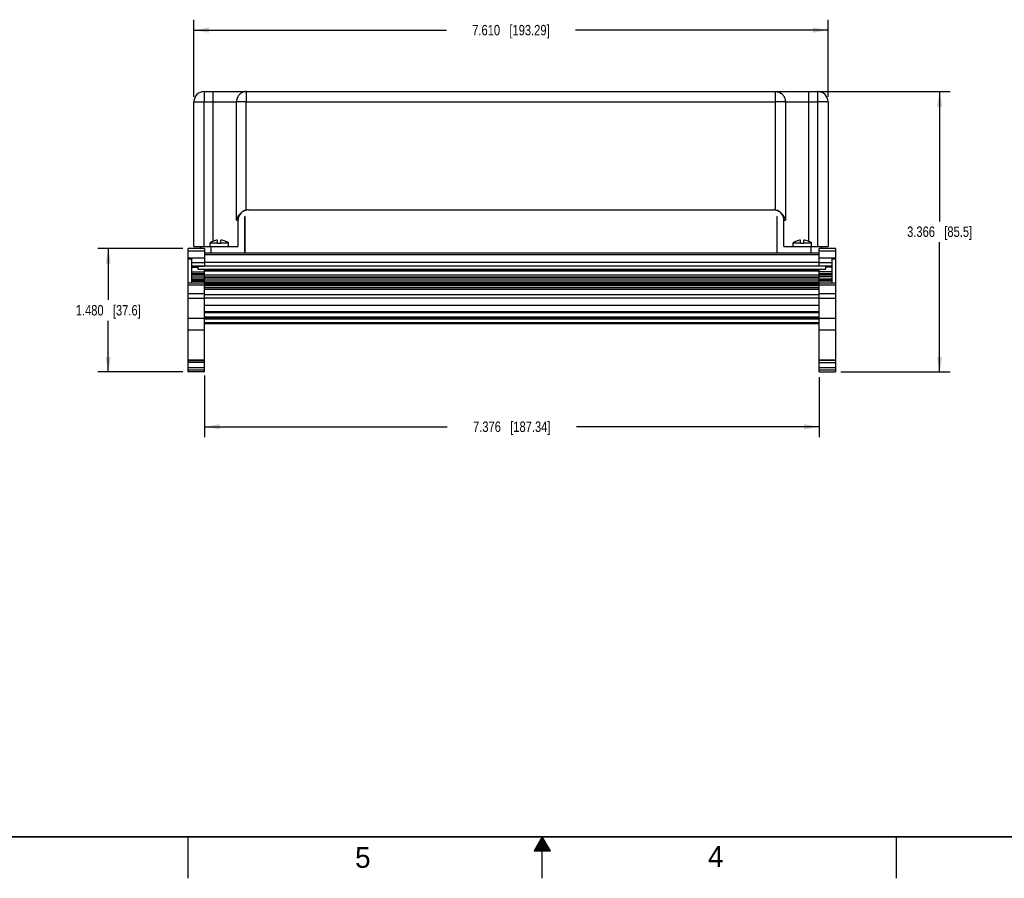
# Model space of a CAD drawing. Header units: inches. Extents: x 0 to 34, y 0 to 22.
# Tile 16 of 33: x 10.7 to 22.5, y 0 to 10.3. Entities that reach past the tile are written whole.
import ezdxf

# ---------------------------------------------------------------- set-up
doc = ezdxf.new("R2010")
doc.units = ezdxf.units.IN
doc.header["$LTSCALE"] = 1.87
doc.header["$MEASUREMENT"] = 0
doc.layers.get('0').update_dxf_attribs({"linetype": 'CONTINUOUS'})
doc.layers.add('DIMENSIONS', color=7, linetype='CONTINUOUS')
doc.styles.get("Standard").update_dxf_attribs({"font": 'txt', "width": 0.8})
doc.styles.add('TEXTSTYLE_2', font='txt')
doc.dimstyles.new('DIMSTYLE_1', dxfattribs={"dimtxt": 0.125, "dimasz": 0.18, "dimexe": 0.18, "dimexo": 0.0625, "dimgap": 0.09, "dimtad": 0, "dimtih": 1, "dimtoh": 1, "dimdec": 3, "dimzin": 4, "dimdsep": 46, "dimtxsty": 'STANDARD', "dimblk": '_FILLED', "dimblk1": '_FILLED', "dimblk2": '_FILLED', "dimcen": 0.09, "dimadec": 0, "dimazin": 0, "dimtp": 0.01, "dimtm": 0.01, "dimtfac": 1, "dimtdec": 3, "dimtofl": 0, "dimtmove": 0, "dimatfit": 3, "dimldrblk": '_FILLED', "dimfxl": 1, "dimtolj": 1, "dimtzin": 4, "dimarcsym": 0})

# ---------------------------------------------------------------- blocks, each defined once
blk = doc.blocks.new('_FILLED')
at = {"color": 0, "linetype": 'BYBLOCK'}
blk.add_solid([(0, 0), (-1, 0.174), (-1, -0.174)], dxfattribs=at)
blk = doc.blocks.new('*D0')
at = {"layer": 'DIMENSIONS', "color": 2, "linetype": 'CONTINUOUS'}
for p, q in [((12.947, 6.036), (12.947, 5.296)), ((20.322, 6.017), (20.322, 5.296)), ((12.947, 5.421), (15.859, 5.421)), ((20.322, 5.421), (17.409, 5.421))]:
    blk.add_line(p, q, dxfattribs=at)
at = {"layer": 'DIMENSIONS', "color": 2, "linetype": 'CONTINUOUS', "xscale": 0.18, "yscale": 0.18, "zscale": 0.18, "rotation": 180}
blk.add_blockref('_FILLED', (12.947, 5.421), dxfattribs=at)
at = {"layer": 'DIMENSIONS', "color": 2, "linetype": 'CONTINUOUS', "xscale": 0.18, "yscale": 0.18, "zscale": 0.18}
blk.add_blockref('_FILLED', (20.322, 5.421), dxfattribs=at)
at = {"layer": 'DIMENSIONS', "color": 2, "linetype": 'CONTINUOUS', "insert": (16.634, 5.484), "char_height": 0.125, "width": 1.425, "attachment_point": 2, "line_spacing_factor": 0.9}
blk.add_mtext('7.376{\\Ftxt.shx;\\W1.000000;\\H0.125000; }[187.34]', dxfattribs=at)
blk = doc.blocks.new('*D1')
at = {"layer": 'DIMENSIONS', "color": 2, "linetype": 'CONTINUOUS'}
for p, q in [((20.262, 9.445), (21.893, 9.445)), ((21.768, 9.445), (21.768, 7.887)), ((21.768, 6.079), (21.768, 7.637)), ((20.582, 6.079), (21.893, 6.079))]:
    blk.add_line(p, q, dxfattribs=at)
at = {"layer": 'DIMENSIONS', "color": 2, "linetype": 'CONTINUOUS', "xscale": 0.18, "yscale": 0.18, "zscale": 0.18}
for p, rotation in [((21.768, 9.445), 90), ((21.768, 6.079), 270)]:
    blk.add_blockref('_FILLED', p, dxfattribs=dict(at, rotation=rotation))
at = {"layer": 'DIMENSIONS', "color": 2, "linetype": 'CONTINUOUS', "insert": (21.768, 7.825), "char_height": 0.125, "width": 1.225, "attachment_point": 2, "line_spacing_factor": 0.9}
blk.add_mtext('3.366{\\Ftxt.shx;\\W1.000000;\\H0.125000; }[85.5]', dxfattribs=at)
blk = doc.blocks.new('*D2')
at = {"layer": 'DIMENSIONS', "color": 2, "linetype": 'CONTINUOUS'}
for p, q in [((12.687, 7.559), (11.667, 7.559)), ((11.792, 7.559), (11.792, 6.944)), ((11.792, 6.079), (11.792, 6.694)), ((12.687, 6.079), (11.667, 6.079))]:
    blk.add_line(p, q, dxfattribs=at)
at = {"layer": 'DIMENSIONS', "color": 2, "linetype": 'CONTINUOUS', "xscale": 0.18, "yscale": 0.18, "zscale": 0.18}
for p, rotation in [((11.792, 7.559), 90), ((11.792, 6.079), 270)]:
    blk.add_blockref('_FILLED', p, dxfattribs=dict(at, rotation=rotation))
at = {"layer": 'DIMENSIONS', "color": 2, "linetype": 'CONTINUOUS', "insert": (11.792, 6.882), "char_height": 0.125, "width": 1.225, "attachment_point": 2, "line_spacing_factor": 0.9}
blk.add_mtext('1.480{\\Ftxt.shx;\\W1.000000;\\H0.125000; }[37.6]', dxfattribs=at)
blk = doc.blocks.new('*D3')
at = {"layer": 'DIMENSIONS', "color": 2, "linetype": 'CONTINUOUS'}
for p, q in [((12.819, 9.383), (12.819, 10.308)), ((20.429, 9.383), (20.429, 10.308)), ((12.819, 10.183), (15.849, 10.183)), ((20.429, 10.183), (17.399, 10.183))]:
    blk.add_line(p, q, dxfattribs=at)
at = {"layer": 'DIMENSIONS', "color": 2, "linetype": 'CONTINUOUS', "xscale": 0.18, "yscale": 0.18, "zscale": 0.18, "rotation": 180}
blk.add_blockref('_FILLED', (12.819, 10.183), dxfattribs=at)
at = {"layer": 'DIMENSIONS', "color": 2, "linetype": 'CONTINUOUS', "xscale": 0.18, "yscale": 0.18, "zscale": 0.18}
blk.add_blockref('_FILLED', (20.429, 10.183), dxfattribs=at)
at = {"layer": 'DIMENSIONS', "color": 2, "linetype": 'CONTINUOUS', "insert": (16.624, 10.245), "char_height": 0.125, "width": 1.425, "attachment_point": 2, "line_spacing_factor": 0.9}
blk.add_mtext('7.610{\\Ftxt.shx;\\W1.000000;\\H0.125000; }[193.29]', dxfattribs=at)

msp = doc.modelspace()

# ---------------------------------------------------------------- linework, layer by layer
at = {"color": 7, "linetype": 'CONTINUOUS'}
for p, q in [((12.9444, 9.4453), (20.3044, 9.4453)), ((12.8194, 7.5843), (12.8194, 9.3203)), ((20.4294, 9.3203), (20.4294, 7.5843)), ((13.4294, 7.5083), (13.4294, 7.9453)), ((13.4294, 7.9453), (13.4344, 7.9453)), ((13.4344, 7.5083), (13.4344, 7.9453)), ((13.4744, 8.0253), (19.7744, 8.0253)), ((19.8144, 7.9453), (19.8194, 7.9453)), ((19.8144, 7.9453), (19.8144, 7.5083)), ((19.8194, 7.5083), (19.8194, 7.9453)), ((13.3494, 7.5843), (13.3494, 7.9003)), ((19.8994, 7.5843), (19.8994, 7.9003)), ((12.8194, 7.5843), (13.3494, 7.5843)), ((12.8994, 7.5843), (12.8994, 7.5595)), ((13.0149, 7.5843), (13.0149, 7.6293)), ((13.0149, 7.6293), (13.1049, 7.6293)), ((13.0544, 7.6508), (13.0544, 7.6497)), ((13.1049, 7.6243), (13.1049, 7.6623)), ((13.1049, 7.6243), (13.1439, 7.6243)), ((13.1439, 7.6243), (13.1439, 7.6623)), ((13.1439, 7.6293), (13.2339, 7.6293)), ((13.1944, 7.6497), (13.1944, 7.6508)), ((13.2339, 7.5843), (13.2339, 7.6293)), ((19.8994, 7.5843), (20.4294, 7.5843)), ((20.0099, 7.6293), (20.0999, 7.6293)), ((20.0099, 7.5843), (20.0099, 7.6293)), ((20.0494, 7.6508), (20.0494, 7.6497)), ((20.0999, 7.6243), (20.0999, 7.6623)), ((20.0999, 7.6243), (20.1389, 7.6243)), ((20.1389, 7.6243), (20.1389, 7.6623)), ((20.1389, 7.6293), (20.2289, 7.6293)), ((20.1894, 7.6497), (20.1894, 7.6508)), ((20.2289, 7.5843), (20.2289, 7.6293)), ((20.3494, 7.5843), (20.3494, 7.5595)), ((12.7498, 6.0791), (12.7498, 7.5595)), ((12.9467, 7.5595), (12.7498, 7.5595)), ((12.9467, 7.5595), (12.9467, 7.3475)), ((12.9467, 7.5083), (20.3222, 7.5083)), ((20.5191, 7.5595), (20.3222, 7.5595)), ((20.3222, 7.3475), (20.3222, 7.5595)), ((20.5191, 7.5595), (20.5191, 6.0791)), ((12.7892, 7.437), (12.7892, 7.1506)), ((12.7892, 7.3475), (12.9467, 7.3475)), ((12.7892, 7.3382), (12.8679, 7.3382)), ((12.8679, 7.3475), (12.8679, 7.3126)), ((20.4797, 7.3475), (20.3222, 7.3475)), ((20.4009, 7.3126), (20.4009, 7.3475)), ((20.4797, 7.3382), (20.4009, 7.3382)), ((20.4797, 7.1506), (20.4797, 7.437)), ((12.7892, 7.2822), (12.9467, 7.2822)), ((12.7892, 7.2208), (12.9467, 7.2208)), ((12.8679, 7.3126), (12.9467, 7.3126)), ((12.9467, 6.0791), (12.9467, 7.3126)), ((12.9467, 7.3099), (20.3222, 7.3099)), ((12.9467, 7.2447), (20.3222, 7.2447)), ((12.9467, 7.2226), (20.3222, 7.2226)), ((20.3222, 7.3126), (20.4009, 7.3126)), ((20.3222, 6.0791), (20.3222, 7.3126)), ((20.4797, 7.2822), (20.3222, 7.2822)), ((20.4797, 7.2208), (20.3222, 7.2208)), ((12.7892, 7.1703), (12.9467, 7.1703)), ((12.9467, 7.1833), (20.3222, 7.1833)), ((12.9467, 7.1345), (20.3222, 7.1345)), ((20.4797, 7.1703), (20.3222, 7.1703)), ((12.9467, 6.8036), (20.3222, 6.8036)), ((12.9467, 6.7287), (20.3222, 6.7287)), ((12.9467, 6.6618), (20.3222, 6.6618)), ((12.7498, 6.2169), (12.9467, 6.2169)), ((12.9467, 6.1933), (12.7498, 6.1933)), ((20.5191, 6.2169), (20.3222, 6.2169)), ((20.3222, 6.1933), (20.5191, 6.1933)), ((12.7498, 6.1343), (12.9467, 6.1343)), ((12.9467, 6.0791), (12.7498, 6.0791)), ((20.3222, 6.1343), (20.5191, 6.1343)), ((20.3222, 6.0791), (20.5191, 6.0791))]:
    msp.add_line(p, q, dxfattribs=at)
at = {"color": 9, "linetype": 'CONTINUOUS'}
for p, q in [((12.9444, 9.4453), (12.9444, 9.3203)), ((13.0494, 7.6487), (13.0494, 9.4453)), ((13.4489, 9.4453), (13.4489, 9.3203)), ((19.7999, 8.0228), (19.7999, 9.4453)), ((20.1994, 7.6465), (20.1994, 9.4453)), ((20.3044, 9.4453), (20.3044, 7.5843)), ((12.8194, 9.3203), (12.9444, 9.3203)), ((12.9444, 7.5843), (12.9444, 9.3203)), ((12.9444, 9.3203), (13.3314, 9.3203)), ((13.3314, 7.9003), (13.3314, 9.3203)), ((13.4489, 9.3203), (13.3314, 9.3203)), ((13.4489, 8.0228), (13.4489, 9.3203)), ((13.4489, 9.3203), (19.7999, 9.3203)), ((19.9174, 9.3203), (19.7999, 9.3203)), ((19.9174, 9.3203), (20.3044, 9.3203)), ((19.9174, 9.3203), (19.9174, 7.9003)), ((20.4294, 9.3203), (20.3044, 9.3203)), ((13.3314, 7.9003), (13.3494, 7.9003)), ((19.8994, 7.9003), (19.9174, 7.9003)), ((13.0244, 7.5843), (13.0244, 7.5083)), ((20.2244, 7.5843), (20.2244, 7.5083)), ((12.7498, 7.5332), (12.9467, 7.5332)), ((12.9467, 7.4436), (12.7498, 7.4436)), ((12.9467, 7.4886), (20.3222, 7.4886)), ((20.3222, 7.5332), (20.5191, 7.5332)), ((20.5191, 7.4436), (20.3222, 7.4436)), ((12.7498, 7.437), (12.7892, 7.437)), ((12.7892, 7.3937), (12.9467, 7.3937)), ((12.9467, 7.3502), (12.7892, 7.3502)), ((12.9467, 7.3978), (20.3222, 7.3978)), ((12.9467, 7.3545), (20.3222, 7.3545)), ((20.3222, 7.3937), (20.4797, 7.3937)), ((20.4797, 7.3502), (20.3222, 7.3502)), ((20.4797, 7.437), (20.5191, 7.437)), ((12.7892, 7.2601), (12.9467, 7.2601)), ((12.9467, 7.2552), (12.7892, 7.2552)), ((12.7892, 7.2445), (12.9467, 7.2445)), ((12.8679, 7.313), (20.4009, 7.313)), ((12.9467, 7.3047), (20.3222, 7.3047)), ((12.9467, 7.2939), (20.3222, 7.2939)), ((12.9467, 7.2177), (20.3222, 7.2177)), ((20.3222, 7.2601), (20.4797, 7.2601)), ((20.4797, 7.2552), (20.3222, 7.2552)), ((20.3222, 7.2445), (20.4797, 7.2445)), ((12.9467, 7.1461), (12.7498, 7.1461)), ((12.7498, 7.1264), (12.9467, 7.1264)), ((12.7892, 7.1988), (12.9467, 7.1988)), ((12.9467, 7.1938), (12.7892, 7.1938)), ((12.7892, 7.1831), (12.9467, 7.1831)), ((12.7892, 7.1506), (12.9467, 7.1506)), ((12.9467, 7.207), (20.3222, 7.207)), ((12.9467, 7.1613), (20.3222, 7.1613)), ((12.9467, 7.1563), (20.3222, 7.1563)), ((12.9467, 7.1456), (20.3222, 7.1456)), ((12.9467, 7.1148), (20.3222, 7.1148)), ((12.9467, 7.0916), (20.3222, 7.0916)), ((20.3222, 7.1988), (20.4797, 7.1988)), ((20.4797, 7.1938), (20.3222, 7.1938)), ((20.3222, 7.1831), (20.4797, 7.1831)), ((20.3222, 7.1506), (20.4797, 7.1506)), ((20.5191, 7.1461), (20.3222, 7.1461)), ((20.3222, 7.1264), (20.5191, 7.1264)), ((12.9467, 7.0181), (12.7498, 7.0181)), ((12.9467, 7.0719), (20.3222, 7.0719)), ((12.9467, 7.0094), (20.3222, 7.0094)), ((20.5191, 7.0181), (20.3222, 7.0181)), ((12.7498, 6.9643), (12.9467, 6.9643)), ((12.9467, 6.969), (20.3222, 6.969)), ((12.9467, 6.8813), (20.3222, 6.8813)), ((20.3222, 6.9643), (20.5191, 6.9643)), ((12.9467, 6.7917), (20.3222, 6.7917)), ((12.9467, 6.7406), (20.3222, 6.7406)), ((12.9467, 6.7209), (12.7498, 6.7209)), ((12.9467, 6.7169), (20.3222, 6.7169)), ((12.9467, 6.6736), (20.3222, 6.6736)), ((20.5191, 6.7209), (20.3222, 6.7209)), ((12.7498, 6.5858), (12.9467, 6.5858)), ((20.3222, 6.5858), (20.5191, 6.5858)), ((12.9467, 6.221), (12.7498, 6.221)), ((20.5191, 6.221), (20.3222, 6.221)), ((12.9467, 6.0988), (12.7498, 6.0988)), ((20.5191, 6.0988), (20.3222, 6.0988))]:
    msp.add_line(p, q, dxfattribs=at)
at = {"color": 2, "linetype": 'CONTINUOUS'}
for p, q in [((12.75, 0), (12.75, 0.5)), ((17, 0.5), (16.902, 0.3303)), ((16.9885, 0.48), (17.0116, 0.48)), ((16.9942, 0.49), (17.0058, 0.49)), ((17.098, 0.3303), (17, 0.5)), ((17, 0), (17, 0.5)), ((21.25, 0), (21.25, 0.5)), ((16.9192, 0.36), (17.0808, 0.36)), ((16.925, 0.37), (17.0751, 0.37)), ((16.9307, 0.38), (17.0693, 0.38)), ((16.9365, 0.39), (17.0635, 0.39)), ((16.9423, 0.4), (17.0578, 0.4)), ((16.9481, 0.41), (17.052, 0.41)), ((16.9538, 0.42), (17.0462, 0.42)), ((16.9596, 0.43), (17.0404, 0.43)), ((16.9654, 0.44), (17.0347, 0.44)), ((16.9712, 0.45), (17.0289, 0.45)), ((16.9769, 0.46), (17.0231, 0.46)), ((16.9827, 0.47), (17.0173, 0.47)), ((16.902, 0.3303), (17.098, 0.3303)), ((16.9076, 0.34), (17.0924, 0.34)), ((16.9134, 0.35), (17.0866, 0.35))]:
    msp.add_line(p, q, dxfattribs=at)
at = {"color": 7, "linetype": 'CONTINUOUS', "const_width": 0.02}
msp.add_lwpolyline([(0.5, 0.5), (33.5, 0.5)], dxfattribs=at)
at = {"color": 7, "linetype": 'CONTINUOUS'}
for centre, radius, start, end in [((12.9444, 9.3203), 0.125, 90, 180), ((20.3044, 9.3203), 0.125, 0, 90), ((13.4744, 7.9003), 0.125, 90, 180), ((13.474, 7.9), 0.1253, 90.00031, 101.52316), ((19.7744, 7.9003), 0.125, 0, 90), ((19.7749, 7.9), 0.1253, 78.47684, 89.99969), ((13.1244, 7.4755), 0.1888, 111.77137, 125.45137), ((13.1244, 7.4755), 0.1878, 95.96064, 111.88702), ((13.1244, 7.4755), 0.1878, 68.11298, 84.03936), ((13.1244, 7.4755), 0.1888, 54.54863, 68.22863), ((20.1194, 7.4755), 0.1888, 111.77137, 125.45137), ((20.1194, 7.4755), 0.1878, 95.96064, 111.88702), ((20.1194, 7.4755), 0.1878, 68.11298, 84.03936), ((20.1194, 7.4755), 0.1888, 54.54863, 68.22863)]:
    msp.add_arc(centre, radius, start, end, dxfattribs=at)
at = {"color": 9, "linetype": 'CONTINUOUS'}
for points, knots in [([(13.4489, 9.4453), (13.447, 9.4453), (13.4432, 9.4452), (13.4374, 9.4447), (13.4317, 9.444), (13.426, 9.4429), (13.4204, 9.4416), (13.4148, 9.4399), (13.4093, 9.438), (13.404, 9.4358), (13.3987, 9.4333), (13.3918, 9.4296), (13.3835, 9.4244), (13.3743, 9.417), (13.3657, 9.4088), (13.3579, 9.3997), (13.3511, 9.3898), (13.3451, 9.3793), (13.3402, 9.3682), (13.3363, 9.3566), (13.3335, 9.3447), (13.3318, 9.3325), (13.3314, 9.3244), (13.3314, 9.3203)], [0, 0, 0, 0, 0.0302835, 0.0605766, 0.0908887, 0.1212293, 0.1516072, 0.182031, 0.212509, 0.2430485, 0.2736566, 0.3043395, 0.3659308, 0.4278762, 0.4901952, 0.5528928, 0.6159595, 0.6793721, 0.7430941, 0.8070783, 0.8712677, 0.935598, 1, 1, 1, 1]), ([(19.7999, 9.4453), (19.8019, 9.4453), (19.8057, 9.4452), (19.8115, 9.4447), (19.8172, 9.444), (19.8229, 9.4429), (19.8285, 9.4416), (19.8341, 9.4399), (19.8395, 9.438), (19.8449, 9.4358), (19.8502, 9.4333), (19.8571, 9.4296), (19.8654, 9.4244), (19.8746, 9.417), (19.8832, 9.4088), (19.8909, 9.3997), (19.8978, 9.3898), (19.9037, 9.3793), (19.9087, 9.3682), (19.9126, 9.3566), (19.9154, 9.3447), (19.9171, 9.3325), (19.9174, 9.3244), (19.9174, 9.3203)], [0, 0, 0, 0, 0.0302817, 0.0605726, 0.0908833, 0.1212237, 0.1516026, 0.1820274, 0.212506, 0.2430462, 0.2736554, 0.3043396, 0.3659351, 0.4278816, 0.4901983, 0.5528951, 0.6159606, 0.679372, 0.7430939, 0.8070782, 0.8712677, 0.9355981, 1, 1, 1, 1])]:
    msp.add_open_spline(points, degree=3, knots=knots, dxfattribs=at)
at = {"color": 7, "linetype": 'CONTINUOUS'}
for points, knots in [([(13.3314, 7.9003), (13.3324, 7.9035), (13.3344, 7.9099), (13.3378, 7.9194), (13.3418, 7.9289), (13.3463, 7.9383), (13.3513, 7.9475), (13.3569, 7.9566), (13.363, 7.9655), (13.3698, 7.9741), (13.3773, 7.9824), (13.3854, 7.9903), (13.3943, 7.9976), (13.4039, 8.0044), (13.4142, 8.0105), (13.4252, 8.0157), (13.4369, 8.0199), (13.4449, 8.0219), (13.4489, 8.0228)], [0, 0, 0, 0, 0.0560654, 0.1128543, 0.1703541, 0.2285665, 0.2875094, 0.3472174, 0.4077434, 0.4691585, 0.5315493, 0.5950123, 0.6596421, 0.7255107, 0.7926356, 0.8609366, 0.9301907, 1, 1, 1, 1]), ([(19.7999, 8.0228), (19.804, 8.0219), (19.812, 8.0199), (19.8236, 8.0157), (19.8347, 8.0105), (19.845, 8.0044), (19.8546, 7.9976), (19.8635, 7.9903), (19.8716, 7.9824), (19.8791, 7.9741), (19.8859, 7.9655), (19.892, 7.9566), (19.8976, 7.9475), (19.9026, 7.9383), (19.9071, 7.9289), (19.9111, 7.9194), (19.9145, 7.9099), (19.9165, 7.9035), (19.9174, 7.9003)], [0, 0, 0, 0, 0.0698093, 0.1390634, 0.2073644, 0.2744893, 0.3403579, 0.4049877, 0.4684507, 0.5308415, 0.5922566, 0.6527826, 0.7124906, 0.7714335, 0.8296459, 0.8871457, 0.9439346, 1, 1, 1, 1])]:
    msp.add_open_spline(points, degree=3, knots=knots, dxfattribs=at)

# ---------------------------------------------------------------- texts
at = {"color": 2, "linetype": 'CONTINUOUS', "char_height": 0.25, "width": 0.25, "attachment_point": 1, "line_spacing_factor": 0.9, "style": 'TEXTSTYLE_2'}
for s, insert in [('5', (14.754, 0.3762)), ('4', (18.9884, 0.3869))]:
    msp.add_mtext(s, dxfattribs=dict(at, insert=insert))

# ---------------------------------------------------------------- dimensions: what is measured, and where the dimension line sits
at = {"layer": 'DIMENSIONS', "color": 2, "linetype": 'CONTINUOUS'}
for base, p1, p2, angle, picture, middle in [((12.8194, 10.1829), (20.4294, 9.3828), (12.8194, 9.3828), 180, '*D3', (16.4744, 10.1829)), ((21.7684, 9.4453), (20.5816, 6.0791), (20.2619, 9.4453), 90, '*D1', (21.6184, 7.7622)), ((11.7916, 6.0791), (12.6873, 7.5595), (12.6873, 6.0791), 270, '*D2', (11.6416, 6.8193)), ((12.94668, 5.42122), (20.3222, 6.01664), (12.94668, 6.03633), 180, '*D0', (16.48444, 5.42122))]:
    dim = msp.add_linear_dim(base=base, p1=p1, p2=p2, angle=angle, dimstyle='DIMSTYLE_1', dxfattribs=at)
    dim.commit()
    dim.dimension.update_dxf_attribs({"geometry": picture, "text_midpoint": middle, "dimtype": 160})

doc.saveas('drawing.dxf')
